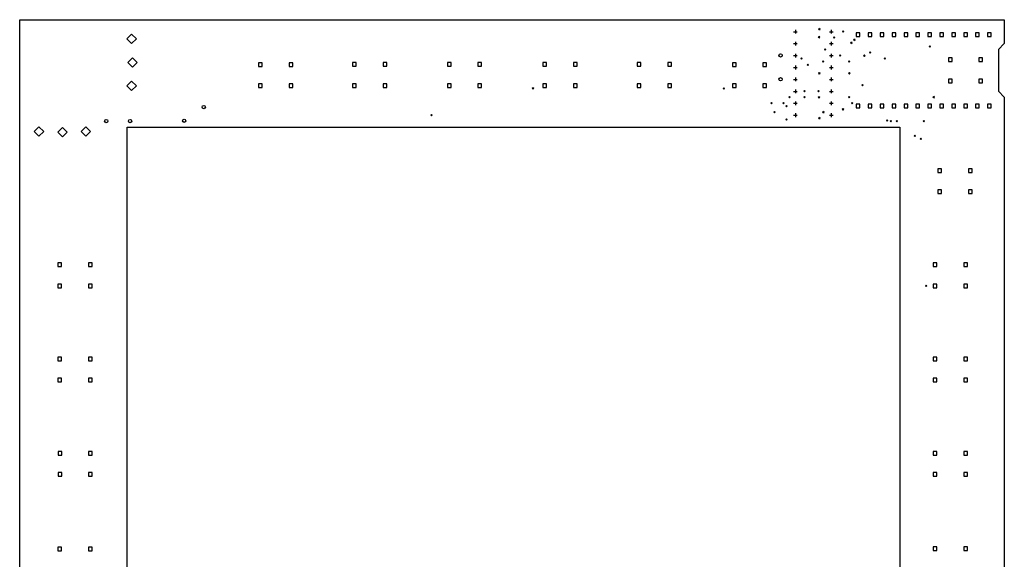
# Model space of a CAD drawing. Extents: x 2.21 to 10.54, y -10.59 to -1.61.
# Tile 6 of 6: x 2.29 to 10.54, y -6.13 to -1.61. Entities that reach past the tile are written whole.
import ezdxf

# ---------------------------------------------------------------- set-up
doc = ezdxf.new("R2010")
doc.units = 0
doc.header["$MEASUREMENT"] = 0
doc.layers.add('BLACK', color=7, linetype='CONTINUOUS')

msp = doc.modelspace()

# ---------------------------------------------------------------- linework, layer by layer
at = {"layer": 'BLACK', "linetype": 'CONTINUOUS'}
for p, q in [((2.2884, -9.8553), (2.2884, -1.6053)), ((2.2884, -1.6053), (10.5384, -1.6053)), ((10.5384, -1.6053), (10.5384, -1.8053)), ((3.2266, -1.7275), (3.1872, -1.7668)), ((3.2659, -1.7668), (3.2266, -1.7275)), ((8.7724, -1.7063), (8.8039, -1.7063)), ((8.7882, -1.6906), (8.7882, -1.722)), ((8.9825, -1.6781), (8.9943, -1.69)), ((8.9943, -1.6781), (8.9825, -1.69)), ((9.0724, -1.7063), (9.1039, -1.7063)), ((9.0882, -1.6906), (9.0882, -1.722)), ((9.182, -1.6994), (9.1938, -1.7112)), ((9.1938, -1.6994), (9.182, -1.7112)), ((9.3287, -1.715), (9.2981, -1.715)), ((9.2981, -1.715), (9.2981, -1.7456)), ((9.3287, -1.7456), (9.3287, -1.715)), ((9.4287, -1.715), (9.3981, -1.715)), ((9.3981, -1.715), (9.3981, -1.7456)), ((9.4287, -1.7456), (9.4287, -1.715)), ((9.5287, -1.715), (9.4981, -1.715)), ((9.4981, -1.715), (9.4981, -1.7456)), ((9.5287, -1.7456), (9.5287, -1.715)), ((9.6287, -1.715), (9.5981, -1.715)), ((9.5981, -1.715), (9.5981, -1.7456)), ((9.6287, -1.7456), (9.6287, -1.715)), ((9.7287, -1.715), (9.6981, -1.715)), ((9.6981, -1.715), (9.6981, -1.7456)), ((9.7287, -1.7456), (9.7287, -1.715)), ((9.8287, -1.715), (9.7981, -1.715)), ((9.7981, -1.715), (9.7981, -1.7456)), ((9.8287, -1.7456), (9.8287, -1.715)), ((9.9287, -1.715), (9.8981, -1.715)), ((9.8981, -1.715), (9.8981, -1.7456)), ((9.9287, -1.7456), (9.9287, -1.715)), ((10.0287, -1.715), (9.9981, -1.715)), ((9.9981, -1.715), (9.9981, -1.7456)), ((10.0287, -1.7456), (10.0287, -1.715)), ((10.1287, -1.715), (10.0981, -1.715)), ((10.0981, -1.715), (10.0981, -1.7456)), ((10.1287, -1.7456), (10.1287, -1.715)), ((10.2287, -1.715), (10.1981, -1.715)), ((10.1981, -1.715), (10.1981, -1.7456)), ((10.2287, -1.7456), (10.2287, -1.715)), ((10.3287, -1.715), (10.2981, -1.715)), ((10.2981, -1.715), (10.2981, -1.7456)), ((10.3287, -1.7456), (10.3287, -1.715)), ((10.4287, -1.715), (10.3981, -1.715)), ((10.3981, -1.715), (10.3981, -1.7456)), ((10.4287, -1.7456), (10.4287, -1.715)), ((3.1872, -1.7668), (3.2266, -1.8062)), ((3.2266, -1.8062), (3.2659, -1.7668)), ((8.7724, -1.8063), (8.8039, -1.8063)), ((8.7882, -1.7906), (8.7882, -1.822)), ((8.98, -1.747), (8.9918, -1.7588)), ((8.9918, -1.747), (8.98, -1.7588)), ((9.0724, -1.8063), (9.1039, -1.8063)), ((9.0882, -1.7906), (9.0882, -1.822)), ((9.1075, -1.7494), (9.1193, -1.7612)), ((9.1193, -1.7494), (9.1075, -1.7612)), ((9.2505, -1.7925), (9.2624, -1.8043)), ((9.2624, -1.7925), (9.2505, -1.8043)), ((9.2755, -1.7675), (9.2874, -1.7793)), ((9.2874, -1.7675), (9.2755, -1.7793)), ((9.2981, -1.7456), (9.3287, -1.7456)), ((9.3981, -1.7456), (9.4287, -1.7456)), ((9.4981, -1.7456), (9.5287, -1.7456)), ((9.5981, -1.7456), (9.6287, -1.7456)), ((9.6981, -1.7456), (9.7287, -1.7456)), ((9.7981, -1.7456), (9.8287, -1.7456)), ((9.8981, -1.7456), (9.9287, -1.7456)), ((9.9981, -1.7456), (10.0287, -1.7456)), ((10.0981, -1.7456), (10.1287, -1.7456)), ((10.1981, -1.7456), (10.2287, -1.7456)), ((10.2981, -1.7456), (10.3287, -1.7456)), ((10.3981, -1.7456), (10.4287, -1.7456)), ((10.5384, -1.8053), (10.4884, -1.8553)), ((8.7882, -1.8906), (8.7882, -1.922)), ((9.0325, -1.8494), (9.0443, -1.8612)), ((9.0443, -1.8494), (9.0325, -1.8612)), ((9.0882, -1.8906), (9.0882, -1.922)), ((9.4075, -1.8744), (9.4193, -1.8862)), ((9.4193, -1.8744), (9.4075, -1.8862)), ((9.9075, -1.8244), (9.9193, -1.8362)), ((9.9193, -1.8244), (9.9075, -1.8362)), ((10.4884, -1.8553), (10.4884, -2.2053)), ((3.2325, -1.9243), (3.1931, -1.9637)), ((3.1931, -1.9637), (3.2325, -2.0031)), ((3.2718, -1.9637), (3.2325, -1.9243)), ((3.2325, -2.0031), (3.2718, -1.9637)), ((4.3207, -1.9664), (4.2901, -1.9664)), ((4.2901, -1.9664), (4.2901, -1.997)), ((4.3207, -1.997), (4.3207, -1.9664)), ((4.5767, -1.9664), (4.546, -1.9664)), ((4.546, -1.9664), (4.546, -1.997)), ((4.5767, -1.997), (4.5767, -1.9664)), ((5.1087, -1.965), (5.0781, -1.965)), ((5.0781, -1.965), (5.0781, -1.9956)), ((5.1087, -1.9956), (5.1087, -1.965)), ((5.3646, -1.965), (5.334, -1.965)), ((5.334, -1.965), (5.334, -1.9956)), ((5.3646, -1.9956), (5.3646, -1.965)), ((5.9028, -1.965), (5.8722, -1.965)), ((5.8722, -1.965), (5.8722, -1.9956)), ((5.9028, -1.9956), (5.9028, -1.965)), ((6.1587, -1.965), (6.1281, -1.965)), ((6.1281, -1.965), (6.1281, -1.9956)), ((6.1587, -1.9956), (6.1587, -1.965)), ((6.7028, -1.965), (6.6722, -1.965)), ((6.6722, -1.965), (6.6722, -1.9956)), ((6.7028, -1.9956), (6.7028, -1.965)), ((6.9587, -1.965), (6.9281, -1.965)), ((6.9281, -1.965), (6.9281, -1.9956)), ((6.9587, -1.9956), (6.9587, -1.965)), ((7.4928, -1.965), (7.4622, -1.965)), ((7.4622, -1.965), (7.4622, -1.9956)), ((7.4928, -1.9956), (7.4928, -1.965)), ((7.7487, -1.965), (7.7181, -1.965)), ((7.7181, -1.965), (7.7181, -1.9956)), ((7.7487, -1.9956), (7.7487, -1.965)), ((8.2907, -1.9664), (8.2601, -1.9664)), ((8.2601, -1.9664), (8.2601, -1.997)), ((8.2907, -1.997), (8.2907, -1.9664)), ((8.5467, -1.9664), (8.516, -1.9664)), ((8.516, -1.9664), (8.516, -1.997)), ((8.5467, -1.997), (8.5467, -1.9664)), ((8.7724, -1.9063), (8.8039, -1.9063)), ((8.8325, -1.9244), (8.8443, -1.9362)), ((8.8443, -1.9244), (8.8325, -1.9362)), ((8.8858, -1.9777), (8.8976, -1.9895)), ((8.8976, -1.9777), (8.8858, -1.9895)), ((9.0154, -1.9494), (9.0272, -1.9612)), ((9.0272, -1.9494), (9.0154, -1.9612)), ((9.0724, -1.9063), (9.1039, -1.9063)), ((9.1575, -1.8994), (9.1693, -1.9112)), ((9.1693, -1.8994), (9.1575, -1.9112)), ((9.2325, -1.9494), (9.2443, -1.9612)), ((9.2443, -1.9494), (9.2325, -1.9612)), ((9.3589, -1.9009), (9.3708, -1.9127)), ((9.3708, -1.9009), (9.3589, -1.9127)), ((9.5325, -1.9244), (9.5443, -1.9362)), ((9.5443, -1.9244), (9.5325, -1.9362)), ((10.1007, -1.9264), (10.0701, -1.9264)), ((10.0701, -1.9264), (10.0701, -1.957)), ((10.0701, -1.957), (10.1007, -1.957)), ((10.1007, -1.957), (10.1007, -1.9264)), ((10.3567, -1.9264), (10.326, -1.9264)), ((10.326, -1.9264), (10.326, -1.957)), ((10.326, -1.957), (10.3567, -1.957)), ((10.3567, -1.957), (10.3567, -1.9264)), ((4.2901, -1.997), (4.3207, -1.997)), ((4.546, -1.997), (4.5767, -1.997)), ((5.0781, -1.9956), (5.1087, -1.9956)), ((5.334, -1.9956), (5.3646, -1.9956)), ((5.8722, -1.9956), (5.9028, -1.9956)), ((6.1281, -1.9956), (6.1587, -1.9956)), ((6.6722, -1.9956), (6.7028, -1.9956)), ((6.9281, -1.9956), (6.9587, -1.9956)), ((7.4622, -1.9956), (7.4928, -1.9956)), ((7.7181, -1.9956), (7.7487, -1.9956)), ((8.2601, -1.997), (8.2907, -1.997)), ((8.516, -1.997), (8.5467, -1.997)), ((8.7724, -2.0063), (8.8039, -2.0063)), ((8.7882, -1.9906), (8.7882, -2.022)), ((8.9825, -2.0494), (8.9943, -2.0612)), ((8.9943, -2.0494), (8.9825, -2.0612)), ((9.0724, -2.0063), (9.1039, -2.0063)), ((9.0882, -1.9906), (9.0882, -2.022)), ((9.2325, -2.0494), (9.2443, -2.0612)), ((9.2443, -2.0494), (9.2325, -2.0612)), ((3.2266, -2.1212), (3.1872, -2.1605)), ((3.2659, -2.1605), (3.2266, -2.1212)), ((4.3207, -2.1436), (4.2901, -2.1436)), ((4.2901, -2.1436), (4.2901, -2.1742)), ((4.3207, -2.1742), (4.3207, -2.1436)), ((4.5767, -2.1436), (4.546, -2.1436)), ((4.546, -2.1436), (4.546, -2.1742)), ((4.5767, -2.1742), (4.5767, -2.1436)), ((5.1087, -2.1422), (5.0781, -2.1422)), ((5.0781, -2.1422), (5.0781, -2.1728)), ((5.1087, -2.1728), (5.1087, -2.1422)), ((5.3646, -2.1422), (5.334, -2.1422)), ((5.334, -2.1422), (5.334, -2.1728)), ((5.3646, -2.1728), (5.3646, -2.1422)), ((5.9028, -2.1422), (5.8722, -2.1422)), ((5.8722, -2.1422), (5.8722, -2.1728)), ((5.9028, -2.1728), (5.9028, -2.1422)), ((6.1587, -2.1422), (6.1281, -2.1422)), ((6.1281, -2.1422), (6.1281, -2.1728)), ((6.1587, -2.1728), (6.1587, -2.1422)), ((6.7028, -2.1422), (6.6722, -2.1422)), ((6.6722, -2.1422), (6.6722, -2.1728)), ((6.7028, -2.1728), (6.7028, -2.1422)), ((6.9587, -2.1422), (6.9281, -2.1422)), ((6.9281, -2.1422), (6.9281, -2.1728)), ((6.9587, -2.1728), (6.9587, -2.1422)), ((7.4928, -2.1422), (7.4622, -2.1422)), ((7.4622, -2.1422), (7.4622, -2.1728)), ((7.4928, -2.1728), (7.4928, -2.1422)), ((7.7487, -2.1422), (7.7181, -2.1422)), ((7.7181, -2.1422), (7.7181, -2.1728)), ((7.7487, -2.1728), (7.7487, -2.1422)), ((8.2907, -2.1436), (8.2601, -2.1436)), ((8.2601, -2.1436), (8.2601, -2.1742)), ((8.2907, -2.1742), (8.2907, -2.1436)), ((8.5467, -2.1436), (8.516, -2.1436)), ((8.516, -2.1436), (8.516, -2.1742)), ((8.5467, -2.1742), (8.5467, -2.1436)), ((8.7724, -2.1063), (8.8039, -2.1063)), ((8.7882, -2.0906), (8.7882, -2.122)), ((9.0724, -2.1063), (9.1039, -2.1063)), ((9.0882, -2.0906), (9.0882, -2.122)), ((10.1007, -2.1036), (10.0701, -2.1036)), ((10.0701, -2.1036), (10.0701, -2.1342)), ((10.0701, -2.1342), (10.1007, -2.1342)), ((10.1007, -2.1342), (10.1007, -2.1036)), ((10.3567, -2.1036), (10.326, -2.1036)), ((10.326, -2.1036), (10.326, -2.1342)), ((10.326, -2.1342), (10.3567, -2.1342)), ((10.3567, -2.1342), (10.3567, -2.1036)), ((3.1872, -2.1605), (3.2266, -2.1999)), ((3.2266, -2.1999), (3.2659, -2.1605)), ((4.2901, -2.1742), (4.3207, -2.1742)), ((4.546, -2.1742), (4.5767, -2.1742)), ((5.0781, -2.1728), (5.1087, -2.1728)), ((5.334, -2.1728), (5.3646, -2.1728)), ((5.8722, -2.1728), (5.9028, -2.1728)), ((6.1281, -2.1728), (6.1587, -2.1728)), ((6.5825, -2.1752), (6.5943, -2.187)), ((6.5943, -2.1752), (6.5825, -2.187)), ((6.6722, -2.1728), (6.7028, -2.1728)), ((6.9281, -2.1728), (6.9587, -2.1728)), ((7.4622, -2.1728), (7.4928, -2.1728)), ((7.7181, -2.1728), (7.7487, -2.1728)), ((8.1825, -2.1766), (8.1943, -2.1884)), ((8.1943, -2.1766), (8.1825, -2.1884)), ((8.2601, -2.1742), (8.2907, -2.1742)), ((8.516, -2.1742), (8.5467, -2.1742)), ((8.7724, -2.2063), (8.8039, -2.2063)), ((8.7882, -2.1906), (8.7882, -2.222)), ((8.8575, -2.1994), (8.8693, -2.2112)), ((8.8693, -2.1994), (8.8575, -2.2112)), ((8.976, -2.1994), (8.9878, -2.2112)), ((8.9878, -2.1994), (8.976, -2.2112)), ((9.0724, -2.2063), (9.1039, -2.2063)), ((9.0882, -2.1906), (9.0882, -2.222)), ((9.3441, -2.1494), (9.3559, -2.1612)), ((9.3559, -2.1494), (9.3441, -2.1612)), ((10.4884, -2.2053), (10.5384, -2.2553)), ((8.5825, -2.2994), (8.5943, -2.3112)), ((8.5943, -2.2994), (8.5825, -2.3112)), ((8.6825, -2.2994), (8.6943, -2.3112)), ((8.6943, -2.2994), (8.6825, -2.3112)), ((8.7325, -2.2494), (8.7443, -2.2612)), ((8.7443, -2.2494), (8.7325, -2.2612)), ((8.7724, -2.3063), (8.8039, -2.3063)), ((8.7882, -2.2906), (8.7882, -2.322)), ((8.8575, -2.2494), (8.8693, -2.2612)), ((8.8693, -2.2494), (8.8575, -2.2612)), ((8.9785, -2.2506), (8.9903, -2.2624)), ((8.9903, -2.2506), (8.9785, -2.2624)), ((9.0724, -2.3063), (9.1039, -2.3063)), ((9.0882, -2.2906), (9.0882, -2.322)), ((9.2325, -2.2494), (9.2443, -2.2612)), ((9.2443, -2.2494), (9.2325, -2.2612)), ((9.2575, -2.2994), (9.2693, -2.3112)), ((9.2693, -2.2994), (9.2575, -2.3112)), ((9.9406, -2.2494), (9.9524, -2.2612)), ((9.9524, -2.2494), (9.9406, -2.2612)), ((10.5384, -2.2553), (10.5384, -9.8553)), ((8.6075, -2.3758), (8.6193, -2.3876)), ((8.6193, -2.3758), (8.6075, -2.3876)), ((8.7075, -2.3244), (8.7193, -2.3362)), ((8.7193, -2.3244), (8.7075, -2.3362)), ((8.7882, -2.3906), (8.7882, -2.422)), ((9.0159, -2.3744), (9.0277, -2.3862)), ((9.0277, -2.3744), (9.0159, -2.3862)), ((9.0882, -2.3906), (9.0882, -2.422)), ((9.181, -2.3509), (9.1928, -2.3627)), ((9.1928, -2.3509), (9.181, -2.3627)), ((9.3287, -2.315), (9.2981, -2.315)), ((9.2981, -2.315), (9.2981, -2.3456)), ((9.2981, -2.3456), (9.3287, -2.3456)), ((9.3287, -2.3456), (9.3287, -2.315)), ((9.4287, -2.315), (9.3981, -2.315)), ((9.3981, -2.315), (9.3981, -2.3456)), ((9.3981, -2.3456), (9.4287, -2.3456)), ((9.4287, -2.3456), (9.4287, -2.315)), ((9.5287, -2.315), (9.4981, -2.315)), ((9.4981, -2.315), (9.4981, -2.3456)), ((9.4981, -2.3456), (9.5287, -2.3456)), ((9.5287, -2.3456), (9.5287, -2.315)), ((9.6287, -2.315), (9.5981, -2.315)), ((9.5981, -2.315), (9.5981, -2.3456)), ((9.5981, -2.3456), (9.6287, -2.3456)), ((9.6287, -2.3456), (9.6287, -2.315)), ((9.7287, -2.315), (9.6981, -2.315)), ((9.6981, -2.315), (9.6981, -2.3456)), ((9.6981, -2.3456), (9.7287, -2.3456)), ((9.7287, -2.3456), (9.7287, -2.315)), ((9.8287, -2.315), (9.7981, -2.315)), ((9.7981, -2.315), (9.7981, -2.3456)), ((9.7981, -2.3456), (9.8287, -2.3456)), ((9.8287, -2.3456), (9.8287, -2.315)), ((9.9287, -2.315), (9.8981, -2.315)), ((9.8981, -2.315), (9.8981, -2.3456)), ((9.8981, -2.3456), (9.9287, -2.3456)), ((9.9287, -2.3456), (9.9287, -2.315)), ((10.0287, -2.315), (9.9981, -2.315)), ((9.9981, -2.315), (9.9981, -2.3456)), ((9.9981, -2.3456), (10.0287, -2.3456)), ((10.0287, -2.3456), (10.0287, -2.315)), ((10.1287, -2.315), (10.0981, -2.315)), ((10.0981, -2.315), (10.0981, -2.3456)), ((10.0981, -2.3456), (10.1287, -2.3456)), ((10.1287, -2.3456), (10.1287, -2.315)), ((10.2287, -2.315), (10.1981, -2.315)), ((10.1981, -2.315), (10.1981, -2.3456)), ((10.1981, -2.3456), (10.2287, -2.3456)), ((10.2287, -2.3456), (10.2287, -2.315)), ((10.3287, -2.315), (10.2981, -2.315)), ((10.2981, -2.315), (10.2981, -2.3456)), ((10.2981, -2.3456), (10.3287, -2.3456)), ((10.3287, -2.3456), (10.3287, -2.315)), ((10.4287, -2.315), (10.3981, -2.315)), ((10.3981, -2.315), (10.3981, -2.3456)), ((10.3981, -2.3456), (10.4287, -2.3456)), ((10.4287, -2.3456), (10.4287, -2.315)), ((5.7325, -2.3994), (5.7443, -2.4112)), ((5.7443, -2.3994), (5.7325, -2.4112)), ((8.7075, -2.4364), (8.7193, -2.4482)), ((8.7193, -2.4364), (8.7075, -2.4482)), ((8.7724, -2.4063), (8.8039, -2.4063)), ((8.9825, -2.4244), (8.9943, -2.4362)), ((8.9943, -2.4244), (8.9825, -2.4362)), ((9.0724, -2.4063), (9.1039, -2.4063)), ((9.5513, -2.4453), (9.5631, -2.4571)), ((9.5631, -2.4453), (9.5513, -2.4571)), ((9.5825, -2.4494), (9.5943, -2.4612)), ((9.5943, -2.4494), (9.5825, -2.4612)), ((9.6325, -2.4494), (9.6443, -2.4612)), ((9.6443, -2.4494), (9.6325, -2.4612)), ((9.8575, -2.4494), (9.8693, -2.4612)), ((9.8693, -2.4494), (9.8575, -2.4612)), ((2.4499, -2.5035), (2.4106, -2.5429)), ((2.4106, -2.5429), (2.4499, -2.5822)), ((2.4893, -2.5429), (2.4499, -2.5035)), ((2.4499, -2.5822), (2.4893, -2.5429)), ((2.6468, -2.5094), (2.6074, -2.5488)), ((2.6074, -2.5488), (2.6468, -2.5882)), ((2.6862, -2.5488), (2.6468, -2.5094)), ((2.6468, -2.5882), (2.6862, -2.5488)), ((2.8436, -2.5035), (2.8043, -2.5429)), ((2.8043, -2.5429), (2.8436, -2.5822)), ((2.883, -2.5429), (2.8436, -2.5035)), ((2.8436, -2.5822), (2.883, -2.5429)), ((3.1884, -2.5053), (9.6634, -2.5053)), ((3.1884, -8.9803), (3.1884, -2.5053)), ((9.6634, -2.5053), (9.6634, -8.9803)), ((9.7825, -2.5744), (9.7943, -2.5862)), ((9.7943, -2.5744), (9.7825, -2.5862)), ((9.8325, -2.5994), (9.8443, -2.6112)), ((9.8443, -2.5994), (9.8325, -2.6112)), ((10.0128, -2.855), (9.9822, -2.855)), ((9.9822, -2.855), (9.9822, -2.8856)), ((9.9822, -2.8856), (10.0128, -2.8856)), ((10.0128, -2.8856), (10.0128, -2.855)), ((10.2687, -2.855), (10.2381, -2.855)), ((10.2381, -2.855), (10.2381, -2.8856)), ((10.2381, -2.8856), (10.2687, -2.8856)), ((10.2687, -2.8856), (10.2687, -2.855)), ((10.0128, -3.0322), (9.9822, -3.0322)), ((9.9822, -3.0322), (9.9822, -3.0628)), ((10.0128, -3.0628), (10.0128, -3.0322)), ((10.2687, -3.0322), (10.2381, -3.0322)), ((10.2381, -3.0322), (10.2381, -3.0628)), ((10.2687, -3.0628), (10.2687, -3.0322)), ((9.9822, -3.0628), (10.0128, -3.0628)), ((10.2381, -3.0628), (10.2687, -3.0628)), ((2.6387, -3.645), (2.6081, -3.645)), ((2.6081, -3.645), (2.6081, -3.6756)), ((2.6081, -3.6756), (2.6387, -3.6756)), ((2.6387, -3.6756), (2.6387, -3.645)), ((2.8946, -3.645), (2.864, -3.645)), ((2.864, -3.645), (2.864, -3.6756)), ((2.864, -3.6756), (2.8946, -3.6756)), ((2.8946, -3.6756), (2.8946, -3.645)), ((9.9728, -3.645), (9.9422, -3.645)), ((9.9422, -3.645), (9.9422, -3.6756)), ((9.9422, -3.6756), (9.9728, -3.6756)), ((9.9728, -3.6756), (9.9728, -3.645)), ((10.2287, -3.645), (10.1981, -3.645)), ((10.1981, -3.645), (10.1981, -3.6756)), ((10.1981, -3.6756), (10.2287, -3.6756)), ((10.2287, -3.6756), (10.2287, -3.645)), ((2.6387, -3.8222), (2.6081, -3.8222)), ((2.6081, -3.8222), (2.6081, -3.8528)), ((2.6081, -3.8528), (2.6387, -3.8528)), ((2.6387, -3.8528), (2.6387, -3.8222)), ((2.8946, -3.8222), (2.864, -3.8222)), ((2.864, -3.8222), (2.864, -3.8528)), ((2.864, -3.8528), (2.8946, -3.8528)), ((2.8946, -3.8528), (2.8946, -3.8222)), ((9.8768, -3.8316), (9.8886, -3.8434)), ((9.8886, -3.8316), (9.8768, -3.8434)), ((9.9728, -3.8222), (9.9422, -3.8222)), ((9.9422, -3.8222), (9.9422, -3.8528)), ((9.9422, -3.8528), (9.9728, -3.8528)), ((9.9728, -3.8528), (9.9728, -3.8222)), ((10.2287, -3.8222), (10.1981, -3.8222)), ((10.1981, -3.8222), (10.1981, -3.8528)), ((10.1981, -3.8528), (10.2287, -3.8528)), ((10.2287, -3.8528), (10.2287, -3.8222)), ((2.6387, -4.435), (2.6081, -4.435)), ((2.6081, -4.435), (2.6081, -4.4656)), ((2.6387, -4.4656), (2.6387, -4.435)), ((2.8946, -4.435), (2.864, -4.435)), ((2.864, -4.435), (2.864, -4.4656)), ((2.8946, -4.4656), (2.8946, -4.435)), ((9.9728, -4.435), (9.9422, -4.435)), ((9.9422, -4.435), (9.9422, -4.4656)), ((9.9728, -4.4656), (9.9728, -4.435)), ((10.2287, -4.435), (10.1981, -4.435)), ((10.1981, -4.435), (10.1981, -4.4656)), ((10.2287, -4.4656), (10.2287, -4.435)), ((2.6081, -4.4656), (2.6387, -4.4656)), ((2.864, -4.4656), (2.8946, -4.4656)), ((9.9422, -4.4656), (9.9728, -4.4656)), ((10.1981, -4.4656), (10.2287, -4.4656)), ((2.6387, -4.6122), (2.6081, -4.6122)), ((2.6081, -4.6122), (2.6081, -4.6428)), ((2.6387, -4.6428), (2.6387, -4.6122)), ((2.8946, -4.6122), (2.864, -4.6122)), ((2.864, -4.6122), (2.864, -4.6428)), ((2.8946, -4.6428), (2.8946, -4.6122)), ((9.9728, -4.6122), (9.9422, -4.6122)), ((9.9422, -4.6122), (9.9422, -4.6428)), ((9.9728, -4.6428), (9.9728, -4.6122)), ((10.2287, -4.6122), (10.1981, -4.6122)), ((10.1981, -4.6122), (10.1981, -4.6428)), ((10.2287, -4.6428), (10.2287, -4.6122)), ((2.6081, -4.6428), (2.6387, -4.6428)), ((2.864, -4.6428), (2.8946, -4.6428)), ((9.9422, -4.6428), (9.9728, -4.6428)), ((10.1981, -4.6428), (10.2287, -4.6428)), ((2.6407, -5.2264), (2.6101, -5.2264)), ((2.6101, -5.2264), (2.6101, -5.257)), ((2.6101, -5.257), (2.6407, -5.257)), ((2.6407, -5.257), (2.6407, -5.2264)), ((2.8967, -5.2264), (2.866, -5.2264)), ((2.866, -5.2264), (2.866, -5.257)), ((2.866, -5.257), (2.8967, -5.257)), ((2.8967, -5.257), (2.8967, -5.2264)), ((9.9728, -5.225), (9.9422, -5.225)), ((9.9422, -5.225), (9.9422, -5.2556)), ((9.9422, -5.2556), (9.9728, -5.2556)), ((9.9728, -5.2556), (9.9728, -5.225)), ((10.2287, -5.225), (10.1981, -5.225)), ((10.1981, -5.225), (10.1981, -5.2556)), ((10.1981, -5.2556), (10.2287, -5.2556)), ((10.2287, -5.2556), (10.2287, -5.225)), ((2.6407, -5.4036), (2.6101, -5.4036)), ((2.6101, -5.4036), (2.6101, -5.4342)), ((2.6101, -5.4342), (2.6407, -5.4342)), ((2.6407, -5.4342), (2.6407, -5.4036)), ((2.8967, -5.4036), (2.866, -5.4036)), ((2.866, -5.4036), (2.866, -5.4342)), ((2.866, -5.4342), (2.8967, -5.4342)), ((2.8967, -5.4342), (2.8967, -5.4036)), ((9.9728, -5.4022), (9.9422, -5.4022)), ((9.9422, -5.4022), (9.9422, -5.4328)), ((9.9422, -5.4328), (9.9728, -5.4328)), ((9.9728, -5.4328), (9.9728, -5.4022)), ((10.2287, -5.4022), (10.1981, -5.4022)), ((10.1981, -5.4022), (10.1981, -5.4328)), ((10.1981, -5.4328), (10.2287, -5.4328)), ((10.2287, -5.4328), (10.2287, -5.4022)), ((2.6387, -6.0278), (2.6081, -6.0278)), ((2.6081, -6.0278), (2.6081, -6.0585)), ((2.6081, -6.0585), (2.6387, -6.0585)), ((2.6387, -6.0585), (2.6387, -6.0278)), ((2.8946, -6.0278), (2.864, -6.0278)), ((2.864, -6.0278), (2.864, -6.0585)), ((2.864, -6.0585), (2.8946, -6.0585)), ((2.8946, -6.0585), (2.8946, -6.0278)), ((9.9728, -6.025), (9.9422, -6.025)), ((9.9422, -6.025), (9.9422, -6.0556)), ((9.9422, -6.0556), (9.9728, -6.0556)), ((9.9728, -6.0556), (9.9728, -6.025)), ((10.2287, -6.025), (10.1981, -6.025)), ((10.1981, -6.025), (10.1981, -6.0556)), ((10.1981, -6.0556), (10.2287, -6.0556)), ((10.2287, -6.0556), (10.2287, -6.025))]:
    msp.add_line(p, q, dxfattribs=at)
at = {"layer": 'BLACK'}
for centre in [(8.6634, -1.9053), (8.6634, -2.1053), (3.8303, -2.338), (3.0134, -2.4553), (3.2134, -2.4553), (3.6665, -2.4527)]:
    msp.add_circle(centre, 0.0138, dxfattribs=at)

doc.saveas('drawing.dxf')
